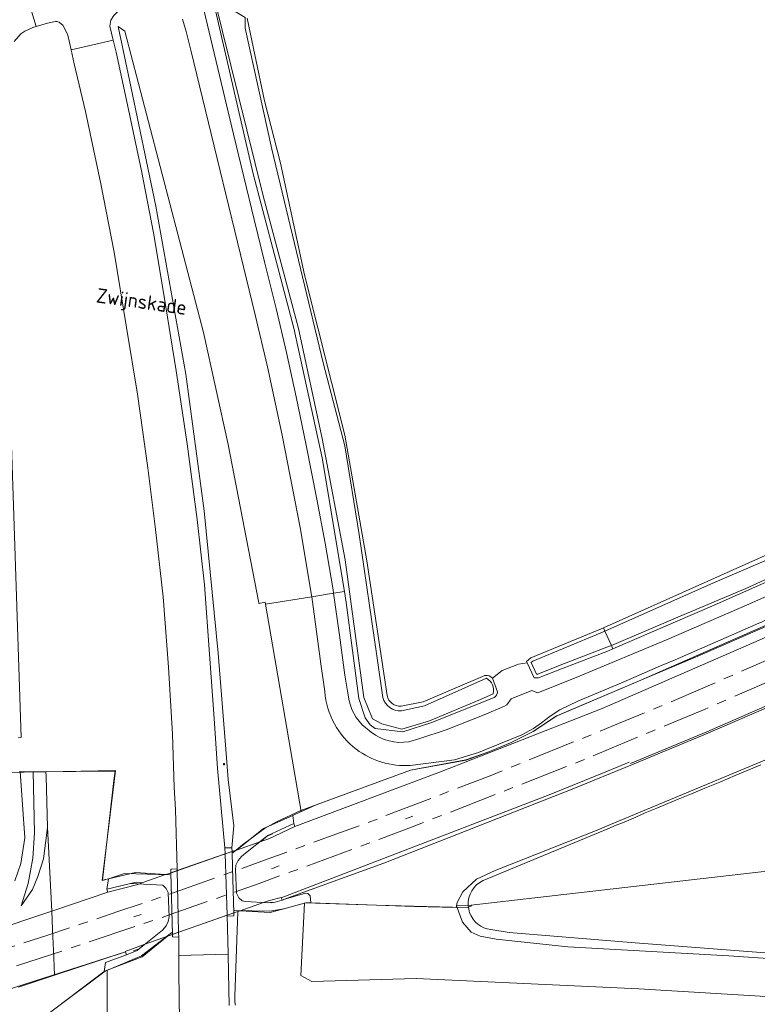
# Model space of a CAD drawing. Header units: metres. Extents: x 92650 to 117222, y 425801 to 461092.
# Tile 131 of 146: x 114826 to 114980, y 426947 to 427152. Entities that reach past the tile are written whole.
import ezdxf
from ezdxf.enums import TextEntityAlignment as Align

# ---------------------------------------------------------------- set-up
doc = ezdxf.new("R2010")
doc.units = ezdxf.units.M
doc.linetypes.add('AM-AS-SO', pattern=[16, 10, -2, 2, -2])
doc.layers.get('0').update_dxf_attribs({"color": 253, "linetype": 'CONTINUOUS', "lineweight": 15})
for name, color, linetype, lineweight in [('B-WE-AM-AS_SPOOR_TREIN-G', 253, 'AM-AS-SO', 15), ('B-WE-GR-GRAS-GV', 253, 'CONTINUOUS', 15), ('B-WE-GR-GROENVOORZIENING-GV', 253, 'CONTINUOUS', 15), ('B-WE-GW-TALUD_KRUIN-G', 253, 'CONTINUOUS', 15), ('B-WE-IE-MEUBILAIR-S', 253, 'CONTINUOUS', 15), ('B-WE-IE-TERREINAFSCHEIDING_KUNSTMATIG_HEKWERK-G', 253, 'IE-TERREINAFSCHEIDING_KUNSTMATIG-SO', 15), ('B-WE-IE-TERREINAFSCHEIDING_KUNSTMATIG_MUUR-G', 253, 'IE-TERREINAFSCHEIDING_KUNSTMATIG-SO', 15), ('B-WE-KW-KUNSTWERK-GV', 253, 'CONTINUOUS', 15), ('B-WE-KW-KUNSTWERK_GELUIDSWERING_SCHERM-G', 253, 'CONTINUOUS', 15), ('B-WE-OG-TERREIN_OEVER-GV', 253, 'CONTINUOUS', 15), ('B-WE-OG-TOPOGRAFIE-T18', 7, 'CONTINUOUS', 15), ('B-WE-OG-WATER-GV', 253, 'CONTINUOUS', 15), ('B-WE-OG-WEG-GV', 253, 'CONTINUOUS', 15), ('B-WE-VH-GESLOTENVERHARDING-GV', 253, 'CONTINUOUS', 15), ('B-WE-VH-GESLOTENVERHARDING_ASFALT-GV', 253, 'CONTINUOUS', 15), ('B-WE-VH-HALFVERHARDING-GV', 253, 'CONTINUOUS', 15), ('B-WE-VH-HALFVERHARDING_GRIND-GV', 253, 'CONTINUOUS', 15), ('B-WE-VH-ONVERHARD-GV', 253, 'CONTINUOUS', 15)]:
    doc.layers.add(name, color=color, linetype=linetype, lineweight=lineweight)
doc.styles.add('NLCS-ISO', font='NLCS-ISO.ttf')
doc.styles.add('NLCS-ISO-M200-T18', font='NLCS-ISO.ttf', dxfattribs={"height": 0.36})
doc.linetypes.add('IE-TERREINAFSCHEIDING_KUNSTMATIG-SO', pattern='A,4,[82,NLCS.SHX,S=0.75,R=90,X=0,Y=0],4,-2', length=10)

# ---------------------------------------------------------------- blocks, each defined once
blk = doc.blocks.new('SIE-MEUBILAIR_PAAL_VERKEERSBORD-SO')
blk.add_circle((0, 0), 0.75)
at = {"style": 'NLCS-ISO'}
blk.add_text('vb', height=0.75, dxfattribs=at).set_placement((0, 0.1), align=Align.MIDDLE_CENTER)

msp = doc.modelspace()

# ---------------------------------------------------------------- linework, layer by layer
at = {"layer": 'B-WE-AM-AS_SPOOR_TREIN-G', "transparency": 33554687, "flags": 128}
for points in [[(111699.483, 427395.546), (111729.431, 427385.913), (112804.861, 427037.907), (112908.978, 427004.286), (112917.044, 427001.741), (112985.209, 426979.608), (113017.844, 426969.128), (113053.799, 426957.763), (113076.59, 426950.793), (113101.8, 426943.381), (113125.813, 426936.477), (113135.774, 426933.685), (113153.614, 426928.857), (113183.137, 426921.118), (113198.047, 426917.301), (113214.291, 426913.332), (113240.601, 426907.152), (113263.638, 426901.964), (113279.689, 426898.468), (113302.617, 426893.685), (113327.18, 426888.848), (113353.928, 426883.697), (113363.984, 426881.89), (113376.232, 426879.739), (113402.415, 426875.351), (113430.681, 426870.969), (113442.992, 426869.177), (113460.008, 426866.76), (113487.354, 426863.155), (113501.87, 426861.342), (113526.256, 426858.519), (113547.931, 426856.163), (113570.771, 426853.958), (113589.055, 426852.333), (113607.69, 426850.806), (113628.317, 426849.278), (113645.983, 426848.124), (113666.986, 426846.883), (113689.998, 426845.732), (113716.165, 426844.698), (113727.361, 426844.356), (113752.532, 426843.712), (113775.793, 426843.369), (113797.587, 426843.23), (113829.739, 426843.465), (113845.789, 426843.678), (113861.239, 426843.986), (113884.387, 426844.65), (113911.064, 426845.706), (113940.081, 426847.03), (113984.131, 426849.481), (113991.357, 426850), (114315.135, 426869.272), (114339.318, 426870.602), (114367.423, 426872.367), (114399.458, 426874.536), (114412.66, 426875.556), (114438.815, 426877.641), (114451.345, 426878.748), (114478.566, 426881.421), (114497.3, 426883.459), (114525.185, 426886.936), (114543.938, 426889.51), (114563.937, 426892.514), (114579.941, 426895.15), (114602.646, 426899.093), (114621.898, 426902.713), (114640.176, 426906.313), (114660.988, 426910.645), (114686.397, 426916.383), (114714.474, 426923.091), (114743.965, 426930.738), (114764.936, 426936.566), (114787.464, 426943.082), (114818.673, 426952.667), (114835.404, 426958.131), (114857.42, 426965.534), (114875.96, 426972.027), (114898.606, 426980.337), (114907.122, 426983.521), (114942.888, 426997.497), (114968.943, 427008.378), (114987.098, 427016.256), (115005.199, 427024.306), (115024.446, 427033.208), (115046.83, 427043.873), (115057.294, 427049.017), (115084.495, 427062.777), (115091.361, 427066.36), (115116.054, 427079.526), (115141.36, 427093.6), (115156.689, 427102.379), (115165.094, 427107.293), (115177.175, 427114.466), (115196.602, 427126.296), (115216.359, 427138.696), (115237.391, 427152.291), (115257.702, 427165.811), (115280.215, 427181.2), (115300.901, 427195.618), (115321.022, 427209.863), (115432.763, 427290.215), (115440.768, 427295.883), (115449.234, 427301.835), (115471.874, 427317.458), (115492.455, 427331.346), (115510.31, 427343.18), (115525.502, 427353.072), (115552.371, 427370.178), (115579.43, 427386.977), (115607.971, 427404.141), (115624.196, 427413.648), (115646.336, 427426.396), (115666.835, 427437.918), (115686.379, 427448.756), (115704.96, 427458.759), (115725.44, 427469.571), (115742.137, 427478.221), (115758.8, 427486.728), (115779.345, 427496.923), (115798.608, 427506.295), (115814.199, 427513.755), (115831.49, 427521.861), (115844.85, 427528.016), (115859.619, 427534.681), (115879.159, 427543.35), (115893.364, 427549.531), (115919.359, 427560.585), (115940.628, 427569.371), (115979, 427584.761), (116028.463, 427604.166), (116098.773, 427631.574)], [(111701.1, 427399.437), (112937.096, 426999.53), (113024.665, 426971.302), (113062.185, 426959.557), (113077.296, 426954.917), (113094.999, 426949.645), (113124.038, 426941.283), (113146.323, 426935.124), (113171.08, 426928.509), (113196.837, 426921.928), (113205.62, 426919.76), (113235.659, 426912.586), (113252.611, 426908.684), (113278.355, 426903.048), (113306.131, 426897.245), (113333.273, 426891.937), (113356.655, 426887.587), (113402.187, 426879.685), (113450.413, 426872.371), (113478.768, 426868.499), (113491.796, 426866.796), (113506.104, 426865.046), (113526.682, 426862.672), (113563.387, 426858.868), (113587.221, 426856.7), (113610.706, 426854.791), (113622.764, 426853.895), (113649.433, 426852.111), (113672.253, 426850.793), (113696.949, 426849.631), (113732.516, 426848.411), (113758.576, 426847.804), (113798.265, 426847.457), (113812.753, 426847.472), (113839.264, 426847.712), (113866.215, 426848.238), (113878.212, 426848.631), (113930.114, 426850.793), (113992.263, 426854.202), (114285.473, 426871.707), (114314.692, 426873.562), (114327.037, 426874.193), (114375.652, 426877.266), (114415.041, 426880.014), (114440.79, 426882.119), (114462.699, 426884.129), (114486.07, 426886.526), (114506.655, 426888.905), (114525.167, 426891.23), (114547.07, 426894.264), (114568.83, 426897.614), (114590.662, 426901.262), (114621.317, 426906.804), (114643.486, 426911.216), (114668.486, 426916.565), (114681.418, 426919.499), (114701.607, 426924.239), (114734.905, 426932.637), (114756.28, 426938.423), (114770.903, 426942.548), (114790.264, 426948.254), (114806.01, 426953.036), (114831.902, 426961.245), (114839.355, 426963.729), (114846.497, 426966.217), (114852.5, 426968.126), (114877.856, 426977.14), (114892.894, 426982.661), (114897.518, 426984.288), (114924.093, 426994.486), (114949.692, 427004.841), (114962.978, 427010.39), (114990.365, 427022.266), (115014.002, 427032.961), (115026.186, 427038.637), (115048.123, 427049.176), (115059.037, 427054.56), (115073.765, 427062.001), (115087.392, 427069.034), (115099.65, 427075.505), (115125.64, 427089.621), (115139.372, 427097.324), (115154.573, 427106.03), (115165.857, 427112.617), (115185.955, 427124.696), (115198.431, 427132.357), (115222.338, 427147.512), (115244.979, 427162.371), (115267.203, 427177.349), (115289.828, 427192.984), (115299.593, 427199.833), (115324.587, 427217.589), (115435.804, 427297.423), (115465.834, 427318.333), (115482.224, 427329.5), (115493.269, 427336.855), (115533.14, 427362.932), (115565.2, 427383.133), (115594.042, 427400.721), (115618.184, 427415.036), (115646.529, 427431.369), (115672.366, 427445.84), (115684.477, 427452.503), (115703.395, 427462.714), (115718.562, 427470.74), (115739.168, 427481.446), (115758.878, 427491.47), (115788.333, 427506.027), (115806.425, 427514.738), (115835.862, 427528.527), (115860.945, 427539.888), (115882.786, 427549.543), (115916.541, 427563.965), (115952.829, 427578.849), (115977.374, 427588.639), (116035.611, 427611.427)]]:
    msp.add_lwpolyline(points, dxfattribs=at)
at = {"layer": 'B-WE-GR-GRAS-GV', "transparency": 33554687, "flags": 128}
for points in [[(114893.749, 427032.851), (114889.117, 427060.688), (114883.18, 427087.75), (114874.688, 427119.906), (114866.245, 427156.677), (114866.433, 427157.835), (114867.174, 427158.403), (114868.19, 427158.907), (114868.458, 427158.989), (114868.755, 427160.365), (114866.595, 427159.697), (114864.698, 427159.072)], [(114863.808, 427157.11), (114864.085, 427155.499), (114867.364, 427141.818), (114870.604, 427128.132), (114874.904, 427110.352), (114877.147, 427101.248), (114879.471, 427091.855), (114881.658, 427082.659), (114883.679, 427073.454), (114885.76, 427063.361), (114887.988, 427052.126), (114889.727, 427042.955), (114891.364, 427033.23), (114891.467, 427032.49), (114893.749, 427032.851)], [(114845.68, 427152.91), (114845.063, 427151.922), (114844.819, 427150.64), (114845.519, 427147.761), (114846.127, 427145.262), (114848.51, 427134.284), (114851.423, 427120.497), (114853.906, 427107.597), (114856.111, 427094.771), (114858.646, 427078.829), (114860.978, 427063.598), (114863.031, 427047.834), (114864.529, 427034.247), (114865.62, 427019.824), (114866.606, 427006.399), (114867.239, 426995.963), (114868.807, 426979.456), (114870.272, 426979.471), (114870.65, 426984.061), (114869.515, 426993.694), (114869.012, 427000), (114867.42, 427019.979), (114864.508, 427049.687), (114860.683, 427078.12), (114854.451, 427113.121), (114848.893, 427139.401), (114846.566, 427150.605), (114847.921, 427149.632), (114864.363, 427086.821), (114869.474, 427063.473), (114875.856, 427030.515), (114875.885, 427030.353), (114877.236, 427030.63), (114877.302, 427030.245), (114886.929, 427031.771), (114886.888, 427032.077), (114884.483, 427046.185), (114880.717, 427065.416), (114877.681, 427079.679), (114875.107, 427090.493), (114861.728, 427145.641), (114860.723, 427149.525), (114859.991, 427152.118)], [(114873.484, 427152.355), (114875.078, 427144.66), (114877.094, 427135.125), (114880.383, 427122.125), (114885.375, 427098.875), (114893.844, 427065.438), (114898.375, 427039.219), (114902.64, 427011.174)], [(115229.294, 427141.571), (115215.944, 427133.011), (115198.373, 427122.059), (115163.247, 427100.888), (115133.298, 427083.875), (115116.518, 427074.495), (115100.314, 427065.653), (115068.574, 427049.673), (115046.105, 427038.542), (115018.264, 427025.38), (114990.386, 427012.4), (114982.23, 427008.804), (114968.968, 427003.129), (114953.761, 426996.822), (114941.188, 426991.703), (114901.931, 426976.289), (114881.044, 426968.653)], [(114886.725, 426967.972), (114908.282, 426967.222), (114917.026, 426967.036), (114917.083, 426967.341), (114917.225, 426968.096), (114918.414, 426970.309), (114921.275, 426972.948), (114925.139, 426974.713), (114946.389, 426983.167), (114948.338, 426983.942), (114994.705, 427003.269), (115022.962, 427015.928), (115058.19, 427032.591), (115079.962, 427043.555), (115131.656, 427071.709), (115181.093, 427100.637), (115208.756, 427117.266), (115233.34, 427132.805)], [(114924.578, 427014.781), (114926.578, 427016.388), (114930.018, 427017.733), (114931.832, 427017.971), (114931.678, 427018.295), (114932.573, 427019.013), (114946.777, 427024.901), (114947.702, 427025.276), (115012.967, 427054.481), (115028.362, 427061.216)], [(114996.346, 427032.313), (114955.528, 427014.407), (114937.743, 427006.84), (114933.041, 427003.699), (114928.331, 427001.312), (114923.854, 426999.436), (114919.098, 426997.695), (114907.5, 426995.611), (114887.842, 426988.395), (114884.781, 426987.027), (114884.694, 426986.989), (114882.977, 426986.221), (114883.205, 426984.527), (114883.387, 426983.922), (114913.787, 426995.312), (114947.435, 427008.458), (114986.059, 427025.298)], [(114905.539, 427008.973), (114910.138, 427009.877), (114923.019, 427015.341)], [(114828.844, 426995.313), (114826.161, 426995.332), (114827.103, 426981.56), (114826.273, 426976.218), (114825.055, 426972.563)], [(114882.977, 426986.221), (114876.851, 426983.484), (114871.23, 426978.996), (114876.298, 426980.757), (114877.762, 426982.015), (114883.205, 426984.527)], [(114819.213, 426961.768), (114832.727, 426966.289), (114831.848, 426983.686)], [(115017.88, 426946.289), (115000, 426947.36), (114955.118, 426950.047), (114908.681, 426952.209), (114886.923, 426951.623), (114884.624, 426952.842), (114885.439, 426967.916)], [(115073.086, 426954.656), (115072.873, 426953.751), (115072.505, 426952.186), (115072.234, 426951.031), (115071.375, 426951.125), (115058.778, 426951.319), (115029.109, 426953.188), (114973.883, 426956.938), (114940.32, 426958.813), (114925.391, 426960.438), (114922.008, 426961.063), (114920.141, 426961.875), (114918.375, 426963.969), (114917.083, 426967.341)], [(114871.492, 426966.166), (114871.067, 426966.017), (114869.299, 426965.398), (114869.496, 426957.29), (114869.589, 426953.469), (114869.678, 426946.616)], [(114872.022, 426966.351), (114871.492, 426966.166), (114870.857, 426948.487), (114870.857, 426948.283), (114870.861, 426948.079), (114870.869, 426947.876), (114870.881, 426947.672), (114870.897, 426947.469), (114870.917, 426947.266), (114870.941, 426947.063), (114870.969, 426946.862), (114871.001, 426946.66)], [(114848.281, 426957.163), (114848.074, 426957.75), (114833.293, 426952.901), (114825.822, 426950.451)], [(114825.025, 426942.101), (114826.638, 426941.867), (114827.334, 426941.393), (114833.639, 426946.148), (114843.675, 426953.716)]]:
    msp.add_lwpolyline(points, dxfattribs=at)
at = {"layer": 'B-WE-GR-GRAS-GV', "transparency": 33554687}
for points in [[(114923.019, 427015.341, -0.3053277), (114924.578, 427014.781)], [(114902.64, 427011.174, 0.3784276), (114905.539, 427008.973)]]:
    msp.add_lwpolyline(points, format="xyb", dxfattribs=at)
at = {"layer": 'B-WE-GR-GRAS-GV', "transparency": 33554687, "flags": 128}
for points in [[(114831.544, 426994.351), (114831.517, 426995.302), (114831.504, 426995.302), (114830.99, 426995.298), (114828.86, 426995.313), (114828.844, 426995.313), (114829.144, 426982.57), (114828.797, 426977.316), (114827.79, 426972.051), (114826.374, 426967.368), (114828.738, 426970.758), (114829.81, 426973.46), (114830.972, 426977.194), (114831.848, 426983.686)], [(114851.524, 426972.148), (114856.463, 426973.865), (114850.153, 426974.286), (114844.548, 426973.013), (114844.198, 426970.823), (114850.312, 426972.289)], [(114885.768, 426968.005), (114886.725, 426967.972), (114886.593, 426969.474), (114886.091, 426969.93), (114885.59, 426970.014), (114881.044, 426968.653), (114881.04, 426968.652), (114880.777, 426968.573), (114879.276, 426968.136), (114878.458, 426967.985), (114876.858, 426968.043), (114872.022, 426966.351), (114878.248, 426965.961), (114885.439, 426967.916)], [(114848.281, 426957.163), (114843.92, 426955.583), (114843.675, 426953.716), (114843.735, 426953.761), (114844.271, 426953.965), (114851.55, 426956.728), (114856.837, 426961.036), (114851.975, 426959.335), (114850.491, 426958.058)]]:
    msp.add_lwpolyline(points, close=True, dxfattribs=at)
at = {"layer": 'B-WE-GR-GROENVOORZIENING-GV', "transparency": 33554687, "flags": 128}
for points in [[(114884.694, 426986.989), (114884.781, 426987.027), (114887.842, 426988.395), (114907.5, 426995.611), (114919.098, 426997.695), (114923.854, 426999.436), (114928.331, 427001.312), (114933.041, 427003.699), (114937.743, 427006.84), (114955.528, 427014.407), (114996.346, 427032.313), (115011.419, 427039.178), (115031.033, 427048.242), (115069.253, 427067.074), (115079.365, 427072.36), (115111.107, 427089.257), (115124.028, 427096.445), (115160.794, 427117.29), (115195.663, 427138.393), (115209.187, 427146.777), (115247.86, 427172.128)], [(115030.046, 427057.107), (115012.406, 427048.906), (114990.898, 427038.875), (114970.797, 427030), (114949.69, 427020.909), (114948.741, 427020.533), (114938.983, 427016.783), (114934.21, 427014.886), (114933.299, 427014.886), (114931.832, 427017.971), (114930.018, 427017.733), (114926.578, 427016.388), (114924.578, 427014.781), (114925.656, 427011.94)], [(114907.15, 427001.551), (114909.426, 427002.205), (114914.942, 427004.069), (114922.855, 427007.194), (114927.12, 427008.939), (114927.607, 427009.218), (114928.499, 427010.518), (114932.813, 427012.214), (114934.05, 427011.743), (114942.837, 427015.271), (114960.851, 427022.785), (114978.003, 427030.23), (114995.322, 427037.94)], [(114924.955, 427010.747), (114911.967, 427005.544), (114905.923, 427003.612), (114900.141, 427004.313), (114899.125, 427005.063), (114898.063, 427006.531), (114896.711, 427010.594), (114894.125, 427030.594), (114893.749, 427032.851), (114891.467, 427032.49), (114892.681, 427023.797), (114893.797, 427015.429), (114894.34, 427012.098), (114894.734, 427010.103), (114895.306, 427008.302), (114896.178, 427006.576), (114897.434, 427005.047), (114899.318, 427003.54)], [(114889.63, 427012.008), (114888.786, 427017.814), (114886.929, 427031.771), (114877.302, 427030.245)], [(114979.795, 427026.102), (114979.458, 427025.955), (114962.643, 427018.657), (114959.596, 427017.341), (114951.822, 427014.001), (114942.368, 427009.993), (114938.634, 427008.21), (114936.641, 427006.867), (114934.825, 427005.505), (114933.111, 427004.335), (114930.681, 427003.016), (114923.352, 427000), (114921.709, 426999.324), (114916.706, 426997.799), (114907.465, 426996.634)]]:
    msp.add_lwpolyline(points, dxfattribs=at)
msp.add_lwpolyline([(114864.508, 427049.687), (114867.42, 427019.979), (114869.012, 427000), (114869.515, 426993.694), (114870.65, 426984.061), (114870.272, 426979.471), (114868.807, 426979.456), (114868.852, 426978.17), (114870.295, 426978.671), (114871.23, 426978.996), (114876.851, 426983.484), (114882.977, 426986.221), (114884.694, 426986.989), (114877.302, 427030.245), (114877.236, 427030.63), (114875.885, 427030.353), (114875.856, 427030.515), (114869.474, 427063.473), (114864.363, 427086.821), (114847.921, 427149.632), (114846.566, 427150.605), (114848.893, 427139.401), (114854.451, 427113.121), (114860.683, 427078.12)], close=True, dxfattribs=at)
at = {"layer": 'B-WE-GR-GROENVOORZIENING-GV', "transparency": 33554687}
for points in [[(114986.666, 427029.132, -0.0017308), (114979.795, 427026.102)], [(114896.21, 427000, -0.2134896), (114889.63, 427012.008)], [(114925.656, 427011.94, -0.1479979), (114924.955, 427010.747)], [(114899.318, 427003.54, 0.2074614), (114907.15, 427001.551)], [(114907.465, 426996.634, -0.1808998), (114896.21, 427000)]]:
    msp.add_lwpolyline(points, format="xyb", dxfattribs=at)
at = {"layer": 'B-WE-GW-TALUD_KRUIN-G', "transparency": 33554687, "flags": 128}
for points in [[(114846.566, 427150.605), (114848.893, 427139.401), (114854.451, 427113.121), (114860.683, 427078.12), (114864.508, 427049.687), (114867.42, 427019.979), (114869.012, 427000), (114869.515, 426993.694), (114870.65, 426984.061)], [(114826.374, 426967.368), (114828.738, 426970.758), (114829.81, 426973.46), (114830.972, 426977.194), (114831.848, 426983.686), (114831.544, 426994.351), (114831.517, 426995.302)]]:
    msp.add_lwpolyline(points, dxfattribs=at)
at = {"layer": 'B-WE-IE-TERREINAFSCHEIDING_KUNSTMATIG_HEKWERK-G', "transparency": 33554687, "flags": 128}
for points in [[(116280.208, 427710.789), (116277.857, 427710.883), (116275.459, 427710.787), (116272.909, 427710.631), (116270.448, 427710.127), (116265.504, 427708.742), (116262.564, 427707.524), (116236.455, 427696.605), (116228.527, 427693.598), (116191.81, 427679.291), (116176.64, 427673.357), (116154.548, 427664.764), (116132.08, 427656.021), (116100.326, 427643.691), (116061.808, 427628.722), (116020.045, 427612.343), (115981.18, 427597.13), (115973.596, 427594.111), (115968.692, 427592.21), (115941.734, 427581.462), (115905.35, 427566.334), (115904.126, 427564.955), (115903.587, 427564.423), (115893.769, 427560.087), (115883.248, 427555.462), (115878.336, 427554.563), (115860.43, 427546.561), (115849.484, 427541.645), (115834.635, 427535.004), (115818.373, 427527.359), (115804.82, 427520.977), (115746.904, 427492.705), (115720.684, 427479.079), (115704.923, 427470.747), (115699.44, 427467.965), (115683.551, 427459.216), (115669.396, 427451.454), (115652.231, 427442.046), (115645.3, 427438.046), (115619.971, 427423.459), (115597.362, 427410.156), (115583.067, 427401.529), (115566.713, 427391.521), (115563.825, 427389.811), (115536.707, 427372.89), (115521.195, 427362.971), (115505.422, 427352.589), (115484.52, 427338.789), (115481.396, 427336.615), (115460.976, 427322.793), (115450.864, 427315.858), (115444.316, 427311.456), (115430.282, 427301.466), (115425.674, 427298.149), (115400.819, 427280.614), (115383.949, 427268.463), (115345.827, 427240.952), (115330.672, 427229.895), (115315.102, 427218.766), (115294.689, 427204.444), (115267.311, 427185.396), (115247.86, 427172.128), (115209.187, 427146.777), (115195.663, 427138.393), (115160.794, 427117.29), (115124.028, 427096.445), (115111.107, 427089.257), (115079.365, 427072.36), (115077.442, 427071.314), (115069.253, 427067.074), (115031.033, 427048.242), (115011.419, 427039.178), (114996.346, 427032.313), (114981.57, 427025.576), (114967.866, 427019.625), (114955.528, 427014.407), (114938.032, 427006.964), (114933.041, 427003.699), (114928.331, 427001.312), (114923.854, 426999.436), (114919.047, 426997.787), (114907.5, 426995.611), (114884.658, 426987.26), (114879.562, 426984.854), (114877.084, 426983.457), (114872.487, 426980.073), (114870.439, 426978.4)], [(114886.929, 427031.771), (114891.467, 427032.49)], [(114857.339, 426973.856), (114847.865, 426974.097), (114844.548, 426973.013), (114843.263, 426972.625), (114845.981, 426995.547), (114831.517, 426995.303), (114826.976, 426995.189), (114818.779, 426995.039)], [(114908.011, 426986.044), (114906.451, 426985.467)], [(114878.725, 426982.369), (114877.517, 426981.79), (114873.136, 426978.316), (114872.285, 426977.621), (114871.578, 426976.831)], [(114871.578, 426976.831), (114871.113, 426975.867), (114870.992, 426974.885), (114871.198, 426970.001)], [(114878.503, 426975.107), (114880.146, 426975.679)], [(114849.219, 426972.013), (114855.884, 426971.681), (114856.604, 426971.006)], [(114856.604, 426971.006), (114856.986, 426970.116), (114857.208, 426965.094), (114857.013, 426964.118)], [(114871.198, 426970.001), (114871.742, 426969.048), (114872.397, 426968.439), (114873.127, 426968.244), (114877.779, 426967.982), (114878.76, 426968.107)], [(114920.301, 426967.383), (114919.3, 426967.047), (114916.286, 426967.074), (114908.106, 426967.307), (114900.393, 426967.476), (114885.601, 426967.993), (114881.072, 426966.729), (114878.174, 426966.232), (114870.827, 426966.411)], [(114849.802, 426965.061), (114851.376, 426965.576)], [(114857.013, 426964.118), (114856.564, 426963.169), (114855.783, 426962.294), (114850.952, 426958.422), (114849.751, 426957.978)], [(114824.37, 426939.018), (114826.742, 426940.907), (114832.501, 426945.292), (114843.826, 426953.772), (114851.425, 426956.974), (114857.734, 426961.833)]]:
    msp.add_lwpolyline(points, dxfattribs=at)
at = {"layer": 'B-WE-IE-TERREINAFSCHEIDING_KUNSTMATIG_MUUR-G', "transparency": 33554687, "flags": 128}
for points in [[(114883.205, 426984.527), (114883.387, 426983.922), (114877.939, 426981.328), (114876.298, 426980.757), (114871.23, 426978.996), (114870.685, 426978.807), (114857.238, 426974.134), (114856.463, 426973.865), (114851.524, 426972.148), (114850.648, 426971.844), (114844.4, 426970.194), (114844.198, 426970.823)], [(114880.777, 426968.573), (114880.571, 426969.088), (114878.096, 426968.477), (114876.858, 426968.043), (114872.022, 426966.351), (114871.067, 426966.017), (114857.609, 426961.307), (114856.837, 426961.036), (114851.975, 426959.335), (114848.04, 426957.848), (114848.074, 426957.75), (114848.281, 426957.163)]]:
    msp.add_lwpolyline(points, dxfattribs=at)
at = {"layer": 'B-WE-KW-KUNSTWERK-GV', "transparency": 33554687, "flags": 128}
msp.add_lwpolyline([(114857.545, 426974.241), (114857.868, 426961.397), (114857.88, 426960.89), (114859.184, 426960.848), (114859.161, 426961.85), (114859.179, 426961.856), (114869.299, 426965.398), (114869.303, 426965.215), (114870.602, 426965.254), (114870.689, 426965.267), (114870.671, 426965.878), (114870.394, 426975.307), (114870.295, 426978.671), (114870.272, 426979.471), (114870.154, 426979.487), (114868.807, 426979.456), (114868.852, 426978.17), (114858.872, 426974.702), (114858.864, 426975.077), (114857.63, 426975.04), (114857.528, 426974.934)], close=True, dxfattribs=at)
at = {"layer": 'B-WE-KW-KUNSTWERK_GELUIDSWERING_SCHERM-G', "transparency": 33554687, "flags": 128}
for points in [[(114953.383, 426996.996), (114969.242, 427003.636), (114994.549, 427014.68), (115017.366, 427024.922), (115040.007, 427035.578), (115053.712, 427042.209), (115071.421, 427051.004), (115089.2, 427060.17), (115106.904, 427069.484), (115133.298, 427083.875)], [(114880.545, 426969.057), (114936.373, 426990.464), (114948.539, 426995.437), (114953.11, 426997.293)], [(114612.538, 426896.765), (114637.021, 426901.523), (114666.472, 426907.604), (114705.34, 426916.578), (114744.047, 426926.527), (114777.998, 426935.981), (114811.443, 426946.065), (114848.074, 426957.75), (114848.125, 426957.767)]]:
    msp.add_lwpolyline(points, dxfattribs=at)
at = {"layer": 'B-WE-OG-TERREIN_OEVER-GV', "transparency": 33554687, "flags": 128}
for points in [[(114866.245, 427156.677), (114874.688, 427119.906), (114883.18, 427087.75), (114889.117, 427060.688), (114893.749, 427032.851), (114894.125, 427030.594), (114896.711, 427010.594), (114898.063, 427006.531), (114899.125, 427005.063), (114900.141, 427004.313), (114905.923, 427003.612), (114911.967, 427005.544), (114924.955, 427010.747)], [(114924.763, 427011.567), (114922.094, 427010.375), (114911.438, 427005.906), (114905.703, 427004.188), (114901.519, 427005.282), (114899.561, 427006.349), (114897.755, 427010.747), (114893.866, 427039.458), (114889.069, 427064.766), (114884.157, 427087.664), (114876.761, 427115.286), (114866.633, 427156.344)], [(114873.057, 427152.444), (114873.057, 427150.221), (114878.613, 427125.054), (114889.321, 427080.524), (114893.794, 427063.18), (114896.834, 427044.772), (114900.472, 427019.459), (114901.723, 427010.75)], [(114902.64, 427011.174), (114898.375, 427039.219), (114893.844, 427065.438), (114885.375, 427098.875), (114880.383, 427122.125), (114877.094, 427135.125), (114875.078, 427144.66), (114873.484, 427152.355)], [(115233.34, 427132.805), (115208.756, 427117.266), (115181.093, 427100.637), (115131.656, 427071.709), (115079.962, 427043.555), (115058.19, 427032.591), (115022.962, 427015.928), (114994.705, 427003.269), (114948.338, 426983.942), (114946.389, 426983.167), (114925.139, 426974.713), (114921.275, 426972.948), (114918.414, 426970.309), (114917.225, 426968.096), (114917.083, 426967.341)], [(115028.362, 427061.216), (115012.967, 427054.481), (114947.702, 427025.276), (114947.992, 427024.563), (114970.063, 427034.375), (114985.422, 427040.969), (115006.648, 427050.813), (115019.336, 427056.531), (115024.203, 427058.719), (115028.696, 427060.529)], [(115029.675, 427057.586), (115004.932, 427045.982), (114977.379, 427033.504), (114963.243, 427027.506), (114949.406, 427021.625), (114949.69, 427020.909), (114970.797, 427030), (114990.898, 427038.875), (115012.406, 427048.906), (115030.046, 427057.107)], [(114947.702, 427025.276), (114946.777, 427024.901), (114932.573, 427019.013), (114931.678, 427018.295), (114931.832, 427017.971), (114933.299, 427014.886), (114934.21, 427014.886), (114938.983, 427016.783), (114948.741, 427020.533), (114949.69, 427020.909)], [(114949.406, 427021.625), (114948.461, 427021.25), (114938.703, 427017.5), (114934.063, 427015.656), (114933.786, 427015.656), (114932.635, 427018.076), (114932.969, 427018.344), (114947.07, 427024.188), (114947.992, 427024.563)], [(114923.019, 427015.341), (114910.138, 427009.877), (114905.539, 427008.973)], [(114905.612, 427007.985), (114910.398, 427009.046), (114923.317, 427014.794)], [(114925.656, 427011.94), (114924.578, 427014.781)], [(114922.631, 426972.667), (114946.623, 426982.587), (114948.669, 426983.394), (114950.352, 426984.155), (114952.04, 426984.795), (114954.468, 426985.821), (114956.409, 426986.715), (114958.864, 426987.732), (114960.624, 426988.461), (114963.304, 426989.572), (114966.054, 426990.711), (114968.878, 426991.881), (114971.972, 426993.163), (114975.187, 426994.495), (114980.556, 426996.719)], [(114917.083, 426967.341), (114919.535, 426967.434)], [(114917.083, 426967.341), (114918.375, 426963.969), (114920.141, 426961.875), (114922.008, 426961.063), (114925.391, 426960.438), (114940.32, 426958.813), (114973.883, 426956.938), (115029.109, 426953.188), (115058.778, 426951.319), (115071.375, 426951.125), (115072.234, 426951.031), (115072.505, 426952.186)], [(115072.505, 426952.186), (115071.467, 426951.762), (115071.211, 426951.697), (115058.928, 426952.186), (115049.288, 426952.879), (115041.742, 426953.421), (115035.591, 426954.12), (114986.866, 426957.143), (114954.357, 426959.687), (114928.046, 426961.829), (114924.254, 426962.419)]]:
    msp.add_lwpolyline(points, dxfattribs=at)
at = {"layer": 'B-WE-OG-TERREIN_OEVER-GV', "transparency": 33554687}
for points in [[(114924.578, 427014.781, 0.3053277), (114923.019, 427015.341)], [(114923.317, 427014.794, -0.340885), (114924.763, 427011.567)], [(114924.955, 427010.747, 0.1479979), (114925.656, 427011.94)], [(114901.723, 427010.75, 0.3603583), (114905.612, 427007.985)], [(114905.539, 427008.973, -0.3784276), (114902.64, 427011.174)], [(114919.535, 426967.434, -0.3041499), (114922.631, 426972.667)], [(114919.833, 426965.94, -0.0695162), (114919.535, 426967.434)], [(114924.254, 426962.419, -0.2802785), (114919.833, 426965.94)]]:
    msp.add_lwpolyline(points, format="xyb", dxfattribs=at)
at = {"layer": 'B-WE-OG-WATER-GV', "transparency": 33554687, "flags": 128}
for points in [[(114866.633, 427156.344), (114876.761, 427115.286), (114884.157, 427087.664), (114889.069, 427064.766), (114893.866, 427039.458), (114897.755, 427010.747), (114899.561, 427006.349), (114901.519, 427005.282), (114905.703, 427004.188), (114911.438, 427005.906), (114922.094, 427010.375), (114924.763, 427011.567)], [(114901.723, 427010.75), (114900.472, 427019.459), (114896.834, 427044.772), (114893.794, 427063.18), (114889.321, 427080.524), (114878.613, 427125.054), (114873.057, 427150.221), (114873.057, 427152.444), (114866.633, 427156.344)], [(115028.696, 427060.529), (115024.203, 427058.719), (115019.336, 427056.531), (115006.648, 427050.813), (114985.422, 427040.969), (114970.063, 427034.375), (114947.992, 427024.563)], [(114949.406, 427021.625), (114963.243, 427027.506), (114977.379, 427033.504), (115004.932, 427045.982), (115029.675, 427057.586)], [(114923.317, 427014.794), (114910.398, 427009.046), (114905.612, 427007.985)], [(114980.556, 426996.719), (114975.187, 426994.495), (114971.972, 426993.163), (114968.878, 426991.881), (114966.054, 426990.711), (114963.304, 426989.572), (114960.624, 426988.461), (114958.864, 426987.732), (114956.409, 426986.715), (114954.468, 426985.821), (114952.04, 426984.795), (114950.352, 426984.155), (114948.669, 426983.394), (114946.623, 426982.587), (114922.631, 426972.667)], [(115010.829, 426977.951), (114919.535, 426967.434)], [(114924.254, 426962.419), (114928.046, 426961.829), (114954.357, 426959.687), (114986.866, 426957.143), (115035.591, 426954.12), (115041.742, 426953.421), (115049.288, 426952.879), (115058.928, 426952.186), (115071.211, 426951.697), (115071.467, 426951.762), (115072.505, 426952.186)]]:
    msp.add_lwpolyline(points, dxfattribs=at)
msp.add_lwpolyline([(114932.635, 427018.076), (114933.786, 427015.656), (114934.063, 427015.656), (114938.703, 427017.5), (114948.461, 427021.25), (114949.406, 427021.625), (114947.992, 427024.563), (114947.07, 427024.188), (114932.969, 427018.344)], close=True, dxfattribs=at)
at = {"layer": 'B-WE-OG-WATER-GV', "transparency": 33554687}
for points in [[(114924.763, 427011.567, 0.340885), (114923.317, 427014.794)], [(114905.612, 427007.985, -0.3603583), (114901.723, 427010.75)], [(114922.631, 426972.667, 0.3041499), (114919.535, 426967.434)], [(114919.535, 426967.434, 0.0695162), (114919.833, 426965.94)], [(114919.833, 426965.94, 0.2802785), (114924.254, 426962.419)]]:
    msp.add_lwpolyline(points, format="xyb", dxfattribs=at)
at = {"layer": 'B-WE-OG-WEG-GV', "transparency": 33554687, "flags": 128}
for points in [[(114844.548, 426973.013), (114850.153, 426974.286), (114856.463, 426973.865), (114857.238, 426974.134), (114857.545, 426974.241), (114857.528, 426974.934), (114857.63, 426975.04), (114858.864, 426975.077), (114858.504, 426987.441), (114858.237, 426992.108), (114857.922, 427003.115), (114857.068, 427017.083), (114855.962, 427031.778), (114854.305, 427046.373), (114852.723, 427058.61), (114850.625, 427074.009), (114848.3, 427087.877), (114845.736, 427103.544), (114842.97, 427117.77), (114839.728, 427132.845), (114837.394, 427142.814), (114836.74, 427145.73), (114836.048, 427148.813), (114835.479, 427150.084), (114835.023, 427150.844), (114834.438, 427151.377), (114834.232, 427151.502), (114834.008, 427151.591), (114833.772, 427151.641), (114833.531, 427151.651), (114831.801, 427151.304), (114829.449, 427150.561), (114828.779, 427150.35), (114827.121, 427149.646), (114826.283, 427149.074), (114824.919, 427147.473)], [(114823.93, 427075.934), (114826.341, 427002.418), (114825.716, 427002.352)], [(114825.985, 426995.326), (114826.161, 426995.332), (114828.844, 426995.313), (114828.86, 426995.313), (114830.99, 426995.298), (114831.504, 426995.302), (114831.517, 426995.302)], [(114844.322, 426919.924), (114844.339, 426908.152), (114844.983, 426908.16), (114856.874, 426908.304), (114858.038, 426908.418), (114858.211, 426908.344), (114858.413, 426908.363), (114858.889, 426912.312), (114859.062, 426915.397), (114859.345, 426927.018), (114859.388, 426936.53), (114859.378, 426943.251), (114859.222, 426953.628), (114859.204, 426957.039), (114859.184, 426960.848), (114857.88, 426960.89), (114857.868, 426961.397), (114856.837, 426961.036), (114851.55, 426956.728), (114844.271, 426953.965)]]:
    msp.add_lwpolyline(points, dxfattribs=at)
for points in [[(114844.4, 426970.194), (114844.198, 426970.823), (114844.548, 426973.013), (114843.293, 426972.728), (114845.69, 426993.511), (114845.911, 426995.426), (114843.961, 426995.409), (114831.517, 426995.302), (114831.544, 426994.351), (114831.848, 426983.686), (114832.727, 426966.289)], [(114844.322, 426919.924), (114844.271, 426953.965), (114843.735, 426953.761), (114843.675, 426953.716), (114833.639, 426946.148), (114827.334, 426941.393), (114827.524, 426939.86), (114827.129, 426938.14), (114826.088, 426936.659)]]:
    msp.add_lwpolyline(points, close=True, dxfattribs=at)
at = {"layer": 'B-WE-VH-GESLOTENVERHARDING-GV', "transparency": 33554687, "flags": 128}
for points in [[(114995.322, 427037.94), (114978.003, 427030.23), (114960.851, 427022.785), (114942.837, 427015.271), (114934.05, 427011.743), (114932.813, 427012.214), (114928.499, 427010.518), (114927.607, 427009.218), (114927.12, 427008.939), (114922.855, 427007.194), (114914.942, 427004.069), (114909.426, 427002.205), (114907.15, 427001.551)], [(114899.318, 427003.54), (114897.434, 427005.047), (114896.178, 427006.576), (114895.306, 427008.302), (114894.734, 427010.103), (114894.34, 427012.098), (114893.797, 427015.429), (114892.681, 427023.797), (114891.467, 427032.49), (114886.929, 427031.771), (114888.786, 427017.814), (114889.63, 427012.008)], [(114907.465, 426996.634), (114916.706, 426997.799), (114921.709, 426999.324), (114923.352, 427000), (114930.681, 427003.016), (114933.111, 427004.335), (114934.825, 427005.505), (114936.641, 427006.867), (114938.634, 427008.21), (114942.368, 427009.993), (114951.822, 427014.001), (114959.596, 427017.341), (114962.643, 427018.657), (114979.458, 427025.955), (114979.795, 427026.102)], [(114869.678, 426946.616), (114869.589, 426953.469), (114869.496, 426957.29), (114859.204, 426957.039), (114859.222, 426953.628), (114859.378, 426943.251)]]:
    msp.add_lwpolyline(points, dxfattribs=at)
at = {"layer": 'B-WE-VH-GESLOTENVERHARDING-GV', "transparency": 33554687}
for points in [[(114979.795, 427026.102, 0.0017308), (114986.666, 427029.132)], [(114889.63, 427012.008, 0.2134896), (114896.21, 427000)], [(114907.15, 427001.551, -0.2074614), (114899.318, 427003.54)], [(114896.21, 427000, 0.1808998), (114907.465, 426996.634)]]:
    msp.add_lwpolyline(points, format="xyb", dxfattribs=at)
at = {"layer": 'B-WE-VH-GESLOTENVERHARDING-GV', "transparency": 33554687, "flags": 128}
for points in [[(114883.205, 426984.527), (114877.762, 426982.015), (114876.298, 426980.757), (114877.939, 426981.328), (114883.387, 426983.922)], [(114844.4, 426970.194), (114850.648, 426971.844), (114851.524, 426972.148), (114850.312, 426972.289), (114844.198, 426970.823)], [(114876.858, 426968.043), (114878.458, 426967.985), (114879.276, 426968.136), (114880.777, 426968.573), (114880.571, 426969.088), (114878.096, 426968.477)], [(114848.281, 426957.163), (114850.491, 426958.058), (114851.975, 426959.335), (114848.04, 426957.848), (114848.074, 426957.75)]]:
    msp.add_lwpolyline(points, close=True, dxfattribs=at)
at = {"layer": 'B-WE-VH-GESLOTENVERHARDING_ASFALT-GV', "transparency": 33554687, "flags": 128}
for points in [[(114845.519, 427147.761), (114844.819, 427150.64), (114845.063, 427151.922), (114845.68, 427152.91), (114847.013, 427154.205), (114848.299, 427155.15), (114849.413, 427155.527), (114849.566, 427155.56), (114850.266, 427155.712), (114849.554, 427159.8), (114848.945, 427159.799), (114848.772, 427159.799), (114847.27, 427159.926), (114845.607, 427160.302), (114843.594, 427160.992)], [(114824.919, 427147.473), (114826.283, 427149.074), (114827.121, 427149.646), (114828.779, 427150.35), (114829.449, 427150.561), (114827.803, 427156.149), (114827.044, 427155.693), (114823.885, 427153.805)], [(114859.991, 427152.118), (114860.723, 427149.525), (114861.728, 427145.641), (114875.107, 427090.493), (114877.681, 427079.679), (114880.717, 427065.416), (114884.483, 427046.185), (114886.888, 427032.077), (114886.929, 427031.771), (114891.467, 427032.49), (114891.364, 427033.23), (114889.727, 427042.955), (114887.988, 427052.126), (114885.76, 427063.361), (114883.679, 427073.454), (114881.658, 427082.659), (114879.471, 427091.855), (114877.147, 427101.248), (114874.904, 427110.352), (114870.604, 427128.132), (114867.364, 427141.818), (114864.085, 427155.499)], [(114829.449, 427150.561), (114831.801, 427151.304), (114833.531, 427151.651), (114833.772, 427151.641), (114834.008, 427151.591), (114834.232, 427151.502), (114834.438, 427151.377), (114835.023, 427150.844), (114835.479, 427150.084), (114836.048, 427148.813), (114836.74, 427145.73)], [(114868.807, 426979.456), (114867.239, 426995.963), (114866.606, 427006.399), (114865.62, 427019.824), (114864.529, 427034.247), (114863.031, 427047.834), (114860.978, 427063.598), (114858.646, 427078.829), (114856.111, 427094.771), (114853.906, 427107.597), (114851.423, 427120.497), (114848.51, 427134.284), (114846.127, 427145.262), (114845.519, 427147.761), (114836.74, 427145.73), (114837.394, 427142.814), (114839.728, 427132.845), (114842.97, 427117.77), (114845.736, 427103.544), (114848.3, 427087.877), (114850.625, 427074.009), (114852.723, 427058.61), (114854.305, 427046.373), (114855.962, 427031.778), (114857.068, 427017.083), (114857.922, 427003.115), (114858.237, 426992.108), (114858.504, 426987.441), (114858.864, 426975.077)], [(114825.716, 427002.352), (114826.341, 427002.418), (114823.93, 427075.934)], [(114869.299, 426965.398), (114869.303, 426965.215), (114870.602, 426965.254), (114870.689, 426965.267), (114870.671, 426965.878), (114870.394, 426975.307), (114870.295, 426978.671), (114870.272, 426979.471), (114870.154, 426979.487), (114868.807, 426979.456), (114868.852, 426978.17)], [(114858.872, 426974.702), (114858.864, 426975.077), (114857.63, 426975.04), (114857.528, 426974.934), (114857.545, 426974.241), (114857.605, 426971.855), (114857.806, 426963.844), (114857.868, 426961.397), (114857.88, 426960.89), (114859.184, 426960.848), (114859.161, 426961.85)], [(114859.184, 426960.848), (114859.204, 426957.039), (114869.496, 426957.29), (114869.299, 426965.398)]]:
    msp.add_lwpolyline(points, dxfattribs=at)
msp.add_lwpolyline([(114858.872, 426974.702), (114859.161, 426961.85), (114859.179, 426961.856), (114869.299, 426965.398), (114868.852, 426978.17)], close=True, dxfattribs=at)
at = {"layer": 'B-WE-VH-HALFVERHARDING-GV', "transparency": 33554687, "flags": 128}
for points in [[(114986.059, 427025.298), (114947.435, 427008.458), (114913.787, 426995.312), (114883.387, 426983.922), (114877.939, 426981.328), (114876.298, 426980.757), (114871.23, 426978.996), (114870.295, 426978.671), (114868.852, 426978.17), (114858.872, 426974.702), (114857.545, 426974.241), (114857.238, 426974.134), (114856.463, 426973.865), (114851.524, 426972.148), (114850.648, 426971.844), (114844.4, 426970.194), (114832.727, 426966.289)], [(114833.138, 426956.568), (114833.293, 426952.901), (114848.074, 426957.75), (114848.04, 426957.848), (114851.975, 426959.335), (114856.837, 426961.036), (114857.868, 426961.397), (114859.161, 426961.85), (114859.179, 426961.856), (114869.299, 426965.398), (114871.067, 426966.017), (114871.492, 426966.166), (114872.022, 426966.351), (114876.858, 426968.043), (114878.096, 426968.477), (114880.571, 426969.088), (114880.777, 426968.573), (114881.04, 426968.652), (114881.044, 426968.653), (114901.931, 426976.289), (114941.188, 426991.703), (114953.761, 426996.822), (114968.968, 427003.129), (114982.23, 427008.804)], [(114833.138, 426956.568), (114833.072, 426958.124), (114832.954, 426960.925), (114832.888, 426962.482), (114832.727, 426966.289), (114819.213, 426961.768)], [(114825.822, 426950.451), (114833.293, 426952.901)]]:
    msp.add_lwpolyline(points, dxfattribs=at)
at = {"layer": 'B-WE-VH-HALFVERHARDING_GRIND-GV', "transparency": 33554687, "flags": 128}
msp.add_lwpolyline([(114825.055, 426972.563), (114826.273, 426976.218), (114827.103, 426981.56), (114826.161, 426995.332), (114825.985, 426995.326)], dxfattribs=at)
at = {"layer": 'B-WE-VH-ONVERHARD-GV', "transparency": 33554687, "flags": 128}
for points in [[(114858.872, 426974.702), (114858.864, 426975.077), (114857.63, 426975.04), (114857.528, 426974.934), (114857.545, 426974.241)], [(114859.184, 426960.848), (114859.161, 426961.85), (114857.868, 426961.397), (114857.88, 426960.89)]]:
    msp.add_lwpolyline(points, close=True, dxfattribs=at)

# ---------------------------------------------------------------- block references
at = {"layer": 'B-WE-IE-MEUBILAIR-S', "transparency": 33554687, "xscale": 0.2, "yscale": 0.2, "zscale": 0.2}
msp.add_blockref('SIE-MEUBILAIR_PAAL_VERKEERSBORD-SO', (114868.646, 426996.885), dxfattribs=at)

# ---------------------------------------------------------------- texts
at = {"layer": 'B-WE-OG-TOPOGRAFIE-T18', "transparency": 33554687, "style": 'NLCS-ISO-M200-T18'}
msp.add_text('Zwijnskade', height=3, rotation=352, dxfattribs=at).set_placement((114851.385, 427092.844), align=Align.MIDDLE)

doc.saveas('drawing.dxf')
